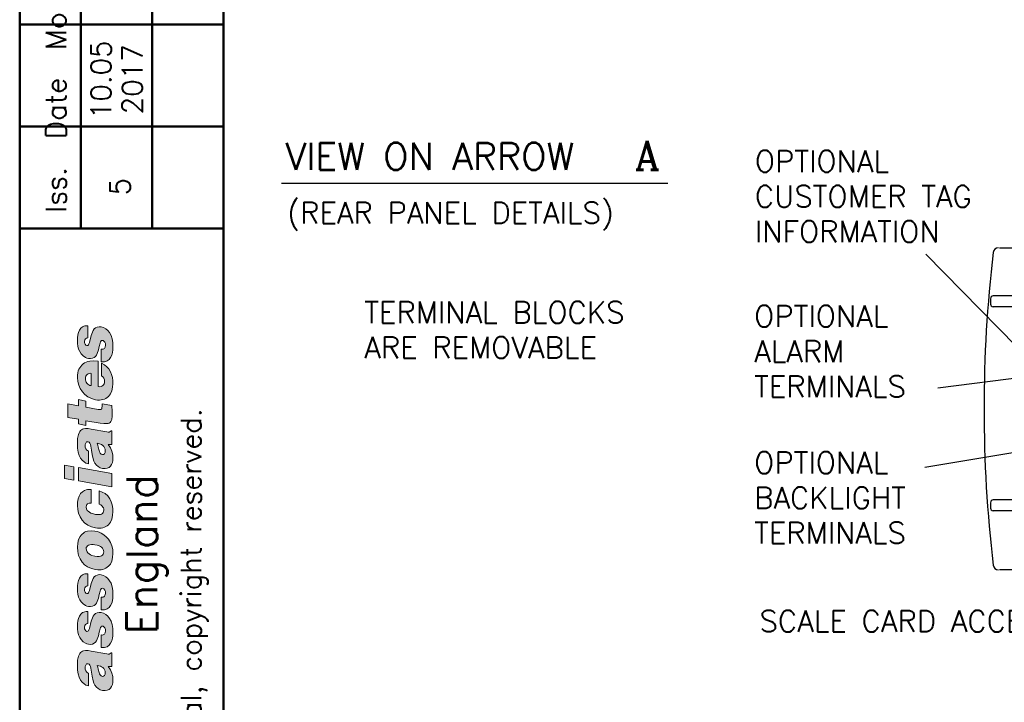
# Model space of a CAD drawing. Extents: x 0 to 196, y 0 to 279.
# Tile 2 of 4: x 6 to 98, y 135 to 199. Entities that reach past the tile are written whole.
import ezdxf
from ezdxf.enums import TextEntityAlignment as Align

# ---------------------------------------------------------------- set-up
doc = ezdxf.new("R2010")
doc.units = 0
doc.header["$LTSCALE"] = 2.5
doc.header["$MEASUREMENT"] = 0
doc.layers.add('FORMAT', color=7, linetype='Continuous')
doc.layers.add('TEXT', color=5, linetype='Continuous')
doc.styles.add('ROMANC', font='romanc', dxfattribs={"height": 3})
doc.styles.add('ROMANS', font='romans', dxfattribs={"height": 2.5})

# ---------------------------------------------------------------- blocks, each defined once
blk = doc.blocks.new('FORMAT-FIXED')
at = {"layer": 'FORMAT'}
h = blk.add_hatch(color=256, dxfattribs=at)
h.paths.add_polyline_path([(15.084, 156.599), (11.975, 157.148), (11.975, 155.898), (15.084, 155.35)])
h.paths.add_polyline_path([(11.548, 157.209), (10.664, 157.362), (10.664, 156.112), (11.548, 155.959)])
h.paths.add_polyline_path([(14.078, 170.255), (13.895, 170.255), (13.712, 170.225), (13.56, 170.164), (13.438, 170.072), (13.346, 169.92), (13.285, 169.767), (13.164, 169.432), (13.011, 168.792), (12.95, 168.67), (12.92, 168.579), (12.859, 168.518), (12.767, 168.518), (12.676, 168.548), (12.615, 168.64), (12.554, 168.762), (12.554, 168.884), (12.584, 169.036), (12.645, 169.127), (12.737, 169.188), (12.859, 169.219), (12.859, 170.347), (12.706, 170.347), (12.584, 170.347), (12.462, 170.316), (12.341, 170.255), (12.188, 170.133), (12.066, 169.95), (11.975, 169.707), (11.914, 169.493), (11.883, 169.219), (11.883, 168.975), (11.883, 168.701), (11.914, 168.457), (11.975, 168.182), (12.097, 167.939), (12.219, 167.725), (12.401, 167.542), (12.645, 167.39), (12.767, 167.329), (12.92, 167.298), (13.103, 167.298), (13.285, 167.329), (13.438, 167.39), (13.56, 167.481), (13.651, 167.603), (13.712, 167.756), (13.834, 168.091), (13.895, 168.426), (13.987, 168.731), (14.017, 168.853), (14.078, 168.944), (14.139, 168.975), (14.23, 168.975), (14.291, 168.975), (14.352, 168.914), (14.444, 168.823), (14.505, 168.701), (14.505, 168.548), (14.474, 168.365), (14.413, 168.243), (14.352, 168.213), (14.291, 168.182), (14.2, 168.182), (14.108, 168.182), (14.108, 166.994), (14.261, 166.994), (14.413, 166.994), (14.535, 167.024), (14.657, 167.085), (14.84, 167.207), (14.962, 167.39), (15.084, 167.603), (15.145, 167.847), (15.175, 168.121), (15.175, 168.365), (15.175, 168.792), (15.114, 169.127), (15.023, 169.432), (14.87, 169.707), (14.718, 169.92), (14.535, 170.072), (14.322, 170.194)])
h.paths.add_polyline_path([(15.084, 162.909), (14.2, 163.062), (14.2, 162.879), (14.169, 162.665), (14.169, 162.604), (14.108, 162.574), (14.078, 162.543), (13.987, 162.543), (13.804, 162.543), (12.676, 162.757), (12.676, 163.336), (11.975, 163.488), (11.975, 162.879), (10.999, 163.062), (10.999, 161.812), (11.975, 161.659), (11.975, 161.202), (12.676, 161.05), (12.676, 161.507), (13.987, 161.263), (14.352, 161.233), (14.627, 161.233), (14.749, 161.233), (14.84, 161.263), (14.931, 161.324), (14.992, 161.416), (15.023, 161.507), (15.084, 161.629), (15.114, 161.934), (15.114, 162.36)])
h.paths.add_polyline_path([(15.175, 158.002), (15.175, 158.337), (15.084, 158.672), (14.962, 158.977), (14.749, 159.282), (15.084, 159.282), (15.084, 160.562), (15.023, 160.562), (14.931, 160.501), (14.84, 160.44), (14.749, 160.44), (14.627, 160.471), (13.164, 160.714), (12.889, 160.775), (12.645, 160.775), (12.432, 160.745), (12.341, 160.714), (12.249, 160.654), (12.158, 160.593), (12.097, 160.501), (12.036, 160.379), (11.975, 160.227), (11.883, 159.861), (11.883, 159.373), (11.883, 158.947), (11.944, 158.581), (12.036, 158.276), (12.158, 158.002), (12.31, 157.819), (12.493, 157.666), (12.676, 157.544), (12.92, 157.483), (12.92, 158.672), (12.828, 158.733), (12.767, 158.764), (12.676, 158.886), (12.615, 159.038), (12.615, 159.16), (12.615, 159.282), (12.676, 159.404), (12.706, 159.465), (12.737, 159.526), (12.798, 159.526), (12.889, 159.526), (12.981, 159.495), (13.042, 159.404), (13.103, 159.282), (13.133, 159.129), (13.194, 158.764), (13.255, 158.367), (13.346, 157.941), (13.407, 157.727), (13.499, 157.544), (13.651, 157.362), (13.804, 157.24), (13.987, 157.118), (14.23, 157.057), (14.474, 157.057), (14.657, 157.087), (14.84, 157.148), (14.962, 157.27), (15.053, 157.422), (15.145, 157.605), (15.175, 157.788)])
h.paths.add_polyline_path([(14.23, 158.367), (14.078, 158.398), (13.987, 158.489), (13.926, 158.611), (13.895, 158.733), (13.804, 159.038), (13.773, 159.221), (13.712, 159.404), (14.017, 159.312), (14.139, 159.282), (14.261, 159.19), (14.352, 159.099), (14.413, 158.977), (14.474, 158.855), (14.474, 158.703), (14.474, 158.55), (14.413, 158.428), (14.322, 158.367)], flags=16)
h.paths.add_polyline_path([(13.56, 152.759), (13.285, 152.85), (13.133, 152.881), (13.011, 152.972), (12.889, 153.064), (12.798, 153.155), (12.737, 153.307), (12.706, 153.46), (12.737, 153.643), (12.767, 153.704), (12.828, 153.765), (12.981, 153.826), (13.164, 153.826), (13.164, 155.106), (12.981, 155.106), (12.828, 155.106), (12.706, 155.075), (12.554, 155.014), (12.341, 154.893), (12.158, 154.71), (12.036, 154.466), (11.944, 154.222), (11.883, 153.917), (11.883, 153.612), (11.914, 153.247), (11.975, 152.881), (12.127, 152.545), (12.31, 152.241), (12.554, 151.997), (12.859, 151.783), (13.194, 151.631), (13.56, 151.54), (13.743, 151.509), (13.926, 151.509), (14.108, 151.509), (14.261, 151.54), (14.413, 151.601), (14.535, 151.661), (14.657, 151.722), (14.779, 151.814), (14.962, 152.058), (15.084, 152.332), (15.145, 152.667), (15.175, 153.033), (15.175, 153.338), (15.114, 153.673), (15.023, 153.948), (14.901, 154.222), (14.718, 154.496), (14.474, 154.71), (14.2, 154.862), (13.895, 154.984), (13.895, 153.734), (14.047, 153.673), (14.2, 153.551), (14.261, 153.46), (14.322, 153.399), (14.352, 153.277), (14.352, 153.186), (14.322, 153.064), (14.291, 152.942), (14.23, 152.85), (14.139, 152.789), (14.017, 152.759), (13.895, 152.759), (13.743, 152.759)])
h.paths.add_polyline_path([(13.499, 151.204), (13.164, 151.235), (12.828, 151.204), (12.676, 151.174), (12.554, 151.113), (12.432, 151.021), (12.31, 150.93), (12.219, 150.838), (12.127, 150.717), (11.975, 150.442), (11.914, 150.107), (11.883, 149.711), (11.914, 149.314), (11.975, 148.949), (12.127, 148.644), (12.31, 148.339), (12.554, 148.095), (12.828, 147.882), (13.194, 147.729), (13.56, 147.638), (13.773, 147.607), (13.956, 147.607), (14.108, 147.607), (14.261, 147.638), (14.413, 147.699), (14.535, 147.76), (14.657, 147.851), (14.779, 147.943), (14.962, 148.156), (15.084, 148.43), (15.145, 148.766), (15.175, 149.132), (15.175, 149.497), (15.084, 149.863), (14.962, 150.168), (14.779, 150.473), (14.535, 150.717), (14.261, 150.93), (14.078, 151.021), (13.895, 151.113), (13.712, 151.174)])
h.paths.add_polyline_path([(13.499, 148.888), (13.224, 148.949), (13.103, 149.01), (12.981, 149.101), (12.859, 149.193), (12.798, 149.284), (12.737, 149.436), (12.706, 149.589), (12.706, 149.68), (12.767, 149.772), (12.828, 149.863), (12.92, 149.924), (13.042, 149.955), (13.194, 149.985), (13.346, 149.985), (13.499, 149.955), (13.712, 149.924), (13.895, 149.863), (14.017, 149.802), (14.139, 149.711), (14.23, 149.619), (14.291, 149.497), (14.322, 149.406), (14.352, 149.284), (14.322, 149.162), (14.291, 149.071), (14.23, 148.979), (14.139, 148.918), (14.017, 148.888), (13.895, 148.857), (13.712, 148.857)], flags=16)
h.paths.add_polyline_path([(14.413, 165.165), (14.413, 165.043), (14.383, 164.951), (14.322, 164.86), (14.261, 164.769), (14.169, 164.708), (14.078, 164.677), (13.956, 164.647), (13.804, 164.677), (13.804, 167.055), (13.407, 167.085), (13.042, 167.055), (12.859, 167.024), (12.706, 166.963), (12.554, 166.902), (12.401, 166.811), (12.28, 166.689), (12.188, 166.567), (12.097, 166.445), (12.005, 166.293), (11.944, 166.14), (11.914, 165.957), (11.883, 165.744), (11.883, 165.531), (11.914, 165.165), (12.005, 164.829), (12.127, 164.494), (12.341, 164.189), (12.584, 163.946), (12.859, 163.732), (13.194, 163.58), (13.56, 163.458), (13.743, 163.427), (13.926, 163.427), (14.108, 163.458), (14.261, 163.488), (14.413, 163.519), (14.535, 163.58), (14.657, 163.671), (14.779, 163.763), (14.962, 164.006), (15.084, 164.281), (15.145, 164.616), (15.175, 164.951), (15.175, 165.226), (15.145, 165.531), (15.053, 165.805), (14.962, 166.049), (14.81, 166.323), (14.627, 166.536), (14.413, 166.719), (14.139, 166.872), (14.139, 165.683), (14.261, 165.592), (14.352, 165.47), (14.413, 165.317)])
h.paths.add_polyline_path([(12.645, 165.439), (12.645, 165.561), (12.676, 165.652), (12.737, 165.744), (12.798, 165.805), (12.889, 165.866), (12.981, 165.896), (13.072, 165.927), (13.164, 165.896), (13.164, 164.769), (13.042, 164.799), (12.95, 164.86), (12.859, 164.921), (12.767, 165.012), (12.706, 165.104), (12.676, 165.195), (12.645, 165.317)], flags=16)
h.paths.add_polyline_path([(14.078, 147.15), (13.895, 147.181), (13.712, 147.12), (13.56, 147.059), (13.438, 146.967), (13.346, 146.815), (13.285, 146.663), (13.164, 146.327), (13.011, 145.687), (12.95, 145.565), (12.92, 145.474), (12.859, 145.413), (12.767, 145.413), (12.676, 145.443), (12.615, 145.535), (12.554, 145.657), (12.554, 145.809), (12.584, 145.931), (12.645, 146.022), (12.737, 146.083), (12.859, 146.114), (12.859, 147.242), (12.706, 147.242), (12.584, 147.242), (12.462, 147.211), (12.341, 147.15), (12.188, 147.028), (12.066, 146.845), (11.975, 146.632), (11.914, 146.388), (11.883, 146.114), (11.883, 145.87), (11.883, 145.596), (11.914, 145.352), (11.975, 145.078), (12.097, 144.834), (12.219, 144.62), (12.401, 144.437), (12.645, 144.285), (12.767, 144.224), (12.92, 144.194), (13.103, 144.194), (13.285, 144.224), (13.438, 144.285), (13.56, 144.376), (13.651, 144.498), (13.712, 144.651), (13.834, 144.986), (13.895, 145.321), (13.987, 145.626), (14.017, 145.748), (14.078, 145.84), (14.139, 145.87), (14.23, 145.901), (14.291, 145.87), (14.352, 145.84), (14.444, 145.718), (14.505, 145.596), (14.505, 145.443), (14.474, 145.291), (14.413, 145.169), (14.352, 145.108), (14.291, 145.078), (14.2, 145.078), (14.108, 145.078), (14.108, 143.889), (14.261, 143.889), (14.413, 143.889), (14.535, 143.919), (14.657, 143.98), (14.84, 144.102), (14.962, 144.285), (15.084, 144.498), (15.145, 144.742), (15.175, 145.017), (15.175, 145.26), (15.175, 145.687), (15.114, 146.022), (15.023, 146.358), (14.87, 146.602), (14.718, 146.815), (14.535, 146.967), (14.322, 147.089)])
h.paths.add_polyline_path([(14.078, 143.645), (13.895, 143.645), (13.712, 143.614), (13.56, 143.553), (13.438, 143.432), (13.346, 143.31), (13.285, 143.157), (13.164, 142.822), (13.011, 142.151), (12.95, 142.029), (12.92, 141.938), (12.859, 141.907), (12.767, 141.877), (12.676, 141.938), (12.615, 142.029), (12.554, 142.121), (12.554, 142.273), (12.584, 142.426), (12.645, 142.517), (12.737, 142.578), (12.859, 142.609), (12.859, 143.736), (12.706, 143.736), (12.584, 143.706), (12.462, 143.675), (12.341, 143.645), (12.188, 143.492), (12.066, 143.31), (11.975, 143.096), (11.914, 142.852), (11.883, 142.609), (11.883, 142.334), (11.883, 142.09), (11.914, 141.846), (11.975, 141.572), (12.097, 141.328), (12.219, 141.115), (12.401, 140.902), (12.645, 140.78), (12.767, 140.719), (12.92, 140.688), (13.103, 140.658), (13.285, 140.688), (13.438, 140.78), (13.56, 140.871), (13.651, 140.993), (13.712, 141.145), (13.834, 141.481), (13.895, 141.816), (13.987, 142.121), (14.017, 142.243), (14.078, 142.304), (14.139, 142.365), (14.23, 142.365), (14.291, 142.365), (14.352, 142.304), (14.444, 142.212), (14.505, 142.06), (14.505, 141.938), (14.474, 141.755), (14.413, 141.633), (14.352, 141.603), (14.291, 141.572), (14.2, 141.542), (14.108, 141.572), (14.108, 140.383), (14.261, 140.383), (14.413, 140.383), (14.535, 140.414), (14.657, 140.444), (14.84, 140.597), (14.962, 140.78), (15.084, 140.993), (15.145, 141.237), (15.175, 141.481), (15.175, 141.755), (15.175, 142.151), (15.114, 142.517), (15.023, 142.822), (14.87, 143.096), (14.718, 143.31), (14.535, 143.462), (14.322, 143.584)])
h.paths.add_polyline_path([(15.175, 137.335), (15.175, 137.671), (15.084, 138.006), (14.962, 138.311), (14.749, 138.615), (15.084, 138.615), (15.084, 139.896), (15.023, 139.896), (14.931, 139.835), (14.84, 139.774), (14.749, 139.774), (14.627, 139.804), (13.164, 140.048), (12.889, 140.109), (12.645, 140.109), (12.432, 140.079), (12.341, 140.048), (12.249, 139.987), (12.158, 139.926), (12.097, 139.835), (12.036, 139.713), (11.975, 139.56), (11.883, 139.195), (11.883, 138.707), (11.883, 138.28), (11.944, 137.914), (12.036, 137.61), (12.158, 137.335), (12.31, 137.152), (12.493, 137), (12.676, 136.878), (12.92, 136.817), (12.92, 138.006), (12.828, 138.036), (12.767, 138.097), (12.676, 138.219), (12.615, 138.372), (12.615, 138.494), (12.615, 138.615), (12.676, 138.737), (12.706, 138.798), (12.737, 138.859), (12.798, 138.859), (12.889, 138.859), (12.981, 138.829), (13.042, 138.737), (13.103, 138.615), (13.133, 138.463), (13.194, 138.097), (13.255, 137.701), (13.346, 137.274), (13.407, 137.061), (13.499, 136.878), (13.651, 136.695), (13.804, 136.573), (13.987, 136.451), (14.23, 136.39), (14.474, 136.39), (14.657, 136.421), (14.84, 136.482), (14.962, 136.604), (15.053, 136.756), (15.145, 136.939), (15.175, 137.122)])
h.paths.add_polyline_path([(14.23, 137.671), (14.078, 137.731), (13.987, 137.823), (13.926, 137.914), (13.895, 138.067), (13.804, 138.372), (13.773, 138.554), (13.712, 138.707), (14.017, 138.646), (14.139, 138.585), (14.261, 138.524), (14.352, 138.433), (14.413, 138.311), (14.474, 138.189), (14.474, 138.036), (14.474, 137.884), (14.413, 137.762), (14.322, 137.701)], flags=16)
at = {"layer": 'FORMAT', "color": 1, "lineweight": 50}
for p, q in [((6.5, 272.238), (6.5, 6.5)), ((12.2, 272.238), (12.2, 179.401)), ((18.85, 272.238), (18.85, 179.401)), ((25.5, 272.238), (25.5, 6.5)), ((6.5, 198.401), (25.5, 198.401)), ((6.5, 188.901), (25.5, 188.901)), ((6.5, 179.401), (25.5, 179.401))]:
    blk.add_line(p, q, dxfattribs=at)
at = {"layer": 'FORMAT', "color": 7, "lineweight": 0, "ltscale": 0.5, "flags": 128}
for points in [[(12.767, 168.518), (12.767, 168.518), (12.859, 168.518), (12.92, 168.579), (12.95, 168.67), (13.011, 168.792), (13.164, 169.432), (13.285, 169.767), (13.346, 169.92), (13.438, 170.072), (13.56, 170.164), (13.712, 170.225), (13.895, 170.255), (14.078, 170.255), (14.078, 170.255), (14.322, 170.194), (14.535, 170.072), (14.718, 169.92), (14.87, 169.707), (15.023, 169.432), (15.114, 169.127), (15.175, 168.792), (15.175, 168.365), (15.175, 168.365), (15.175, 168.121), (15.145, 167.847), (15.084, 167.603), (14.962, 167.39), (14.84, 167.207), (14.657, 167.085), (14.535, 167.024), (14.413, 166.994), (14.261, 166.994), (14.108, 166.994), (14.108, 168.182), (14.108, 168.182), (14.2, 168.182), (14.291, 168.182), (14.352, 168.213), (14.413, 168.243), (14.413, 168.243), (14.474, 168.365), (14.505, 168.548), (14.505, 168.548), (14.505, 168.701), (14.444, 168.823), (14.352, 168.914), (14.291, 168.975), (14.23, 168.975), (14.23, 168.975), (14.139, 168.975), (14.078, 168.944), (14.017, 168.853), (13.987, 168.731), (13.895, 168.426), (13.834, 168.091), (13.712, 167.756), (13.651, 167.603), (13.56, 167.481), (13.438, 167.39), (13.285, 167.329), (13.103, 167.298), (12.92, 167.298), (12.92, 167.298), (12.767, 167.329), (12.645, 167.39), (12.401, 167.542), (12.219, 167.725), (12.097, 167.939), (11.975, 168.182), (11.914, 168.457), (11.883, 168.701), (11.883, 168.975), (11.883, 169.219), (11.914, 169.493), (11.975, 169.707), (12.066, 169.95), (12.188, 170.133), (12.341, 170.255), (12.462, 170.316), (12.584, 170.347), (12.706, 170.347), (12.859, 170.347), (12.859, 169.219), (12.859, 169.219), (12.737, 169.188), (12.645, 169.127), (12.584, 169.036), (12.554, 168.884), (12.554, 168.762), (12.615, 168.64), (12.676, 168.548)], [(15.175, 164.951), (15.175, 164.951), (15.175, 165.226), (15.145, 165.531), (15.053, 165.805), (14.962, 166.049), (14.81, 166.323), (14.627, 166.536), (14.413, 166.719), (14.139, 166.872), (14.139, 165.683), (14.139, 165.683), (14.261, 165.592), (14.352, 165.47), (14.413, 165.317), (14.413, 165.165), (14.413, 165.165), (14.413, 165.043), (14.383, 164.951), (14.322, 164.86), (14.261, 164.769), (14.169, 164.708), (14.078, 164.677), (13.956, 164.647), (13.804, 164.677), (13.804, 167.055), (13.804, 167.055), (13.407, 167.085), (13.042, 167.055), (12.859, 167.024), (12.706, 166.963), (12.554, 166.902), (12.401, 166.811), (12.28, 166.689), (12.188, 166.567), (12.097, 166.445), (12.005, 166.293), (11.944, 166.14), (11.914, 165.957), (11.883, 165.744), (11.883, 165.531), (11.883, 165.531), (11.914, 165.165), (12.005, 164.829), (12.127, 164.494), (12.341, 164.189), (12.584, 163.946), (12.859, 163.732), (13.194, 163.58), (13.56, 163.458), (13.743, 163.427), (13.926, 163.427), (14.108, 163.458), (14.261, 163.488), (14.413, 163.519), (14.535, 163.58), (14.657, 163.671), (14.779, 163.763), (14.962, 164.006), (15.084, 164.281), (15.145, 164.616)], [(12.981, 165.896), (13.072, 165.927), (13.164, 165.896), (13.164, 164.769), (13.164, 164.769), (13.042, 164.799), (12.95, 164.86), (12.859, 164.921), (12.767, 165.012), (12.706, 165.104), (12.676, 165.195), (12.645, 165.317), (12.645, 165.439), (12.645, 165.439), (12.645, 165.561), (12.676, 165.652), (12.737, 165.744), (12.798, 165.805), (12.889, 165.866)], [(14.169, 162.665), (14.2, 162.879), (14.2, 163.062), (15.084, 162.909), (15.084, 162.909), (15.114, 162.36), (15.114, 161.934), (15.084, 161.629), (15.023, 161.507), (14.992, 161.416), (14.931, 161.324), (14.84, 161.263), (14.749, 161.233), (14.627, 161.233), (14.352, 161.233), (13.987, 161.263), (12.676, 161.507), (12.676, 161.05), (11.975, 161.202), (11.975, 161.659), (10.999, 161.812), (10.999, 163.062), (11.975, 162.879), (11.975, 163.488), (12.676, 163.336), (12.676, 162.757), (13.804, 162.543), (13.804, 162.543), (13.987, 162.543), (14.078, 162.543), (14.108, 162.574), (14.169, 162.604)], [(12.981, 159.495), (13.042, 159.404), (13.103, 159.282), (13.133, 159.129), (13.194, 158.764), (13.255, 158.367), (13.346, 157.941), (13.407, 157.727), (13.499, 157.544), (13.651, 157.362), (13.804, 157.24), (13.987, 157.118), (14.23, 157.057), (14.23, 157.057), (14.474, 157.057), (14.657, 157.087), (14.84, 157.148), (14.962, 157.27), (15.053, 157.422), (15.145, 157.605), (15.175, 157.788), (15.175, 158.002), (15.175, 158.002), (15.175, 158.337), (15.084, 158.672), (14.962, 158.977), (14.749, 159.282), (15.084, 159.282), (15.084, 160.562), (15.023, 160.562), (15.023, 160.562), (14.931, 160.501), (14.84, 160.44), (14.749, 160.44), (14.627, 160.471), (13.164, 160.714), (13.164, 160.714), (12.889, 160.775), (12.645, 160.775), (12.432, 160.745), (12.341, 160.714), (12.249, 160.654), (12.158, 160.593), (12.097, 160.501), (12.036, 160.379), (11.975, 160.227), (11.883, 159.861), (11.883, 159.373), (11.883, 159.373), (11.883, 158.947), (11.944, 158.581), (12.036, 158.276), (12.158, 158.002), (12.31, 157.819), (12.493, 157.666), (12.676, 157.544), (12.92, 157.483), (12.92, 158.672), (12.828, 158.733), (12.767, 158.764), (12.676, 158.886), (12.615, 159.038), (12.615, 159.16), (12.615, 159.282), (12.676, 159.404), (12.706, 159.465), (12.737, 159.526), (12.798, 159.526), (12.889, 159.526)], [(14.352, 159.099), (14.413, 158.977), (14.474, 158.855), (14.474, 158.703), (14.474, 158.703), (14.474, 158.703), (14.474, 158.703), (14.474, 158.55), (14.413, 158.428), (14.322, 158.367), (14.23, 158.367), (14.23, 158.367), (14.078, 158.398), (13.987, 158.489), (13.926, 158.611), (13.895, 158.733), (13.804, 159.038), (13.773, 159.221), (13.712, 159.404), (14.017, 159.312), (14.139, 159.282), (14.261, 159.19)], [(11.548, 157.209), (10.664, 157.362), (10.664, 156.112), (11.548, 155.959)], [(15.084, 156.599), (11.975, 157.148), (11.975, 155.898), (15.084, 155.35)], [(13.133, 152.881), (13.285, 152.85), (13.56, 152.759), (13.56, 152.759), (13.743, 152.759), (13.895, 152.759), (14.017, 152.759), (14.139, 152.789), (14.23, 152.85), (14.291, 152.942), (14.322, 153.064), (14.352, 153.186), (14.352, 153.186), (14.352, 153.277), (14.322, 153.399), (14.261, 153.46), (14.2, 153.551), (14.047, 153.673), (13.895, 153.734), (13.895, 154.984), (13.895, 154.984), (14.2, 154.862), (14.474, 154.71), (14.718, 154.496), (14.901, 154.222), (15.023, 153.948), (15.114, 153.673), (15.175, 153.338), (15.175, 153.033), (15.175, 153.033), (15.145, 152.667), (15.084, 152.332), (14.962, 152.058), (14.779, 151.814), (14.657, 151.722), (14.535, 151.661), (14.413, 151.601), (14.261, 151.54), (14.108, 151.509), (13.926, 151.509), (13.743, 151.509), (13.56, 151.54), (13.56, 151.54), (13.194, 151.631), (12.859, 151.783), (12.554, 151.997), (12.31, 152.241), (12.127, 152.545), (11.975, 152.881), (11.914, 153.247), (11.883, 153.612), (11.883, 153.612), (11.883, 153.917), (11.944, 154.222), (12.036, 154.466), (12.158, 154.71), (12.341, 154.893), (12.554, 155.014), (12.706, 155.075), (12.828, 155.106), (12.981, 155.106), (13.164, 155.106), (13.164, 153.826), (13.164, 153.826), (12.981, 153.826), (12.828, 153.765), (12.767, 153.704), (12.737, 153.643), (12.706, 153.46), (12.737, 153.307), (12.798, 153.155), (12.889, 153.064), (13.011, 152.972)], [(15.084, 148.43), (15.145, 148.766), (15.175, 149.132), (15.175, 149.132), (15.175, 149.497), (15.084, 149.863), (14.962, 150.168), (14.779, 150.473), (14.535, 150.717), (14.261, 150.93), (14.078, 151.021), (13.895, 151.113), (13.712, 151.174), (13.499, 151.204), (13.499, 151.204), (13.164, 151.235), (12.828, 151.204), (12.676, 151.174), (12.554, 151.113), (12.432, 151.021), (12.31, 150.93), (12.219, 150.838), (12.127, 150.717), (11.975, 150.442), (11.914, 150.107), (11.883, 149.711), (11.883, 149.711), (11.914, 149.314), (11.975, 148.949), (12.127, 148.644), (12.31, 148.339), (12.554, 148.095), (12.828, 147.882), (13.194, 147.729), (13.56, 147.638), (13.56, 147.638), (13.56, 147.638), (13.773, 147.607), (13.956, 147.607), (14.108, 147.607), (14.261, 147.638), (14.413, 147.699), (14.535, 147.76), (14.657, 147.851), (14.779, 147.943), (14.962, 148.156)], [(14.23, 149.619), (14.291, 149.497), (14.322, 149.406), (14.352, 149.284), (14.352, 149.284), (14.322, 149.162), (14.291, 149.071), (14.23, 148.979), (14.139, 148.918), (14.017, 148.888), (13.895, 148.857), (13.712, 148.857), (13.499, 148.888), (13.499, 148.888), (13.224, 148.949), (13.103, 149.01), (12.981, 149.101), (12.859, 149.193), (12.798, 149.284), (12.737, 149.436), (12.706, 149.589), (12.706, 149.589), (12.706, 149.589), (12.706, 149.68), (12.767, 149.772), (12.828, 149.863), (12.92, 149.924), (13.042, 149.955), (13.194, 149.985), (13.346, 149.985), (13.499, 149.955), (13.712, 149.924), (13.895, 149.863), (14.017, 149.802), (14.139, 149.711)], [(13.285, 146.663), (13.346, 146.815), (13.438, 146.967), (13.56, 147.059), (13.712, 147.12), (13.895, 147.181), (14.078, 147.15), (14.078, 147.15), (14.322, 147.089), (14.535, 146.967), (14.718, 146.815), (14.87, 146.602), (15.023, 146.358), (15.114, 146.022), (15.175, 145.687), (15.175, 145.26), (15.175, 145.26), (15.175, 145.017), (15.145, 144.742), (15.084, 144.498), (14.962, 144.285), (14.84, 144.102), (14.657, 143.98), (14.535, 143.919), (14.413, 143.889), (14.261, 143.889), (14.108, 143.889), (14.108, 145.078), (14.108, 145.078), (14.2, 145.078), (14.291, 145.078), (14.352, 145.108), (14.413, 145.169), (14.413, 145.169), (14.474, 145.291), (14.505, 145.443), (14.505, 145.443), (14.505, 145.596), (14.444, 145.718), (14.352, 145.84), (14.291, 145.87), (14.23, 145.901), (14.23, 145.901), (14.139, 145.87), (14.078, 145.84), (14.017, 145.748), (13.987, 145.626), (13.895, 145.321), (13.834, 144.986), (13.712, 144.651), (13.651, 144.498), (13.56, 144.376), (13.438, 144.285), (13.285, 144.224), (13.103, 144.194), (12.92, 144.194), (12.92, 144.194), (12.767, 144.224), (12.645, 144.285), (12.401, 144.437), (12.219, 144.62), (12.097, 144.834), (11.975, 145.078), (11.914, 145.352), (11.883, 145.596), (11.883, 145.87), (11.883, 145.87), (11.883, 146.114), (11.914, 146.388), (11.975, 146.632), (12.066, 146.845), (12.188, 147.028), (12.341, 147.15), (12.462, 147.211), (12.584, 147.242), (12.706, 147.242), (12.859, 147.242), (12.859, 146.114), (12.859, 146.114), (12.737, 146.083), (12.645, 146.022), (12.584, 145.931), (12.554, 145.809), (12.554, 145.657), (12.615, 145.535), (12.676, 145.443), (12.767, 145.413), (12.859, 145.413), (12.92, 145.474), (12.95, 145.565), (13.011, 145.687), (13.164, 146.327)], [(12.92, 141.938), (12.95, 142.029), (13.011, 142.151), (13.164, 142.822), (13.285, 143.157), (13.346, 143.31), (13.438, 143.432), (13.56, 143.553), (13.712, 143.614), (13.895, 143.645), (14.078, 143.645), (14.078, 143.645), (14.322, 143.584), (14.535, 143.462), (14.718, 143.31), (14.87, 143.096), (15.023, 142.822), (15.114, 142.517), (15.175, 142.151), (15.175, 141.755), (15.175, 141.755), (15.175, 141.481), (15.145, 141.237), (15.084, 140.993), (14.962, 140.78), (14.84, 140.597), (14.657, 140.444), (14.535, 140.414), (14.413, 140.383), (14.261, 140.383), (14.108, 140.383), (14.108, 141.572), (14.108, 141.572), (14.2, 141.542), (14.291, 141.572), (14.352, 141.603), (14.413, 141.633), (14.413, 141.633), (14.474, 141.755), (14.505, 141.938), (14.505, 141.938), (14.505, 142.06), (14.444, 142.212), (14.352, 142.304), (14.291, 142.365), (14.23, 142.365), (14.23, 142.365), (14.139, 142.365), (14.078, 142.304), (14.017, 142.243), (13.987, 142.121), (13.895, 141.816), (13.834, 141.481), (13.712, 141.145), (13.651, 140.993), (13.56, 140.871), (13.438, 140.78), (13.285, 140.688), (13.103, 140.658), (12.92, 140.688), (12.92, 140.688), (12.767, 140.719), (12.645, 140.78), (12.401, 140.902), (12.219, 141.115), (12.097, 141.328), (11.975, 141.572), (11.914, 141.846), (11.883, 142.09), (11.883, 142.334), (11.883, 142.334), (11.883, 142.609), (11.914, 142.852), (11.975, 143.096), (12.066, 143.31), (12.188, 143.492), (12.341, 143.645), (12.462, 143.675), (12.584, 143.706), (12.706, 143.736), (12.859, 143.736), (12.859, 142.609), (12.859, 142.609), (12.737, 142.578), (12.645, 142.517), (12.584, 142.426), (12.554, 142.273), (12.554, 142.121), (12.615, 142.029), (12.676, 141.938), (12.767, 141.877), (12.859, 141.907)], [(13.103, 138.615), (13.133, 138.463), (13.194, 138.097), (13.255, 137.701), (13.346, 137.274), (13.407, 137.061), (13.499, 136.878), (13.651, 136.695), (13.804, 136.573), (13.987, 136.451), (14.23, 136.39), (14.23, 136.39), (14.474, 136.39), (14.657, 136.421), (14.84, 136.482), (14.962, 136.604), (15.053, 136.756), (15.145, 136.939), (15.175, 137.122), (15.175, 137.335), (15.175, 137.335), (15.175, 137.671), (15.084, 138.006), (14.962, 138.311), (14.749, 138.615), (15.084, 138.615), (15.084, 139.896), (15.023, 139.896), (15.023, 139.896), (14.931, 139.835), (14.84, 139.774), (14.749, 139.774), (14.627, 139.804), (13.164, 140.048), (13.164, 140.048), (12.889, 140.109), (12.645, 140.109), (12.432, 140.079), (12.341, 140.048), (12.249, 139.987), (12.158, 139.926), (12.097, 139.835), (12.036, 139.713), (11.975, 139.56), (11.883, 139.195), (11.883, 138.707), (11.883, 138.707), (11.883, 138.28), (11.944, 137.914), (12.036, 137.61), (12.158, 137.335), (12.31, 137.152), (12.493, 137), (12.676, 136.878), (12.92, 136.817), (12.92, 138.006), (12.828, 138.036), (12.767, 138.097), (12.676, 138.219), (12.615, 138.372), (12.615, 138.494), (12.615, 138.615), (12.676, 138.737), (12.706, 138.798), (12.737, 138.859), (12.798, 138.859), (12.889, 138.859), (12.981, 138.829), (13.042, 138.737)], [(14.139, 138.585), (14.261, 138.524), (14.352, 138.433), (14.413, 138.311), (14.474, 138.189), (14.474, 138.036), (14.474, 138.036), (14.474, 138.036), (14.474, 138.036), (14.474, 137.884), (14.413, 137.762), (14.322, 137.701), (14.23, 137.671), (14.23, 137.671), (14.078, 137.731), (13.987, 137.823), (13.926, 137.914), (13.895, 138.067), (13.804, 138.372), (13.773, 138.554), (13.712, 138.707), (14.017, 138.646)]]:
    blk.add_lwpolyline(points, close=True, dxfattribs=at)
at = {"layer": 'FORMAT', "color": 7, "linetype": 'Continuous', "style": 'ROMANS'}
for s, height, p in [('Iss.  Date  Modification                   Ckd.  Appd.', 1.9, (10.825, 180.891)), ('company confidential, copyright reserved.', 1.9, (23.402, 108.749)), ('Hitchin     England', 2.85, (19.313, 116.917))]:
    blk.add_text(s, height=height, rotation=90, dxfattribs=at).set_placement(p)
blk = doc.blocks.new('BEZ-OL-105x60')
for p, q in [((127.204, 60.781), (176.836, 60.781)), ((176.836, 30.781), (127.204, 30.781))]:
    blk.add_line(p, q)
for centre, radius, start, end in [((127.117, 60.281), 0.5, 90, 173.31182), ((176.923, 60.281), 0.5, 6.68818, 90), ((250.77, 45.781), 125, 173.31182, 186.68818), ((53.27, 45.781), 125, 353.31182, 6.68818), ((127.117, 31.281), 0.5, 186.68818, 270), ((176.923, 31.281), 0.5, 270, 353.31182)]:
    blk.add_arc(centre, radius, start, end)
blk = doc.blocks.new('m3 wing - stud')
for p, q in [((117.52, 310.44), (112.84, 310.44)), ((124.83, 310.44), (129.5, 310.44)), ((112.34, 309.94), (112.34, 308.94)), ((117.52, 308.44), (112.84, 308.44)), ((124.83, 308.44), (129.5, 308.44)), ((130, 309.94), (130, 308.94))]:
    blk.add_line(p, q)
blk.add_circle((121.17, 309.44), 1.5)
for centre, radius, start, end in [((121.17, 309.44), 4, 14.4775, 165.5225), ((112.84, 309.94), 0.5, 90, 180), ((117.52, 310.94), 0.5, 270, 0), ((121.17, 309.44), 1, 120, 90), ((124.83, 310.94), 0.5, 180, 270), ((129.5, 309.94), 0.5, 0, 90), ((112.84, 308.94), 0.5, 180, 270), ((121.17, 309.44), 4, 194.4775, 345.5225), ((117.52, 307.94), 0.5, 0, 90), ((124.83, 307.94), 0.5, 90, 180), ((129.5, 308.94), 0.5, 270, 0)]:
    blk.add_arc(centre, radius, start, end)

msp = doc.modelspace()

# ---------------------------------------------------------------- linework, layer by layer
at = {"layer": 'TEXT'}
for p, q in [((30.899, 183.614), (66.891, 183.614)), ((99.388, 168.42), (90.931, 177.027)), ((112.189, 167.073), (92.075, 164.544)), ((102.047, 159.023), (90.854, 157.148))]:
    msp.add_line(p, q, dxfattribs=at)

# ---------------------------------------------------------------- block references
msp.add_blockref('BEZ-OL-105x60', (-29.401, 116.832))
at = {"xscale": 0.5, "yscale": 0.5, "zscale": 0.5}
for p in [(40.803, 17.901), (40.803, -1.099)]:
    msp.add_blockref('m3 wing - stud', p, dxfattribs=at)
at = {"layer": 'FORMAT'}
msp.add_blockref('FORMAT-FIXED', (0, 0), dxfattribs=at)

# ---------------------------------------------------------------- texts
at = {"color": 7, "linetype": 'Continuous', "style": 'ROMANS'}
for s, p in [('10.05', (15.021, 189.596)), ('2017', (17.937, 190.042)), ('5', (16.788, 182.496))]:
    msp.add_text(s, height=1.9, rotation=90, dxfattribs=at).set_placement(p)
at = {"layer": 'TEXT'}
for s, height, style, p in [('VIEW ON ARROW', 2.5, 'ROMANS', (31.268, 184.875)), ('A', 2.7, 'ROMANC', (63.823, 184.879)), ('(REAR PANEL DETAILS)', 2, 'ROMANS', (31.428, 179.875))]:
    msp.add_text(s, height=height, dxfattribs=dict(at, style=style)).set_placement(p)
at = {"layer": 'TEXT', "style": 'ROMANS'}
for s, p in [('OPTIONAL', (75.004, 185.669)), ('CUSTOMER TAG', (75.004, 182.397)), ('INFORMATION', (75.004, 179.126)), ('TERMINAL BLOCKS', (38.609, 171.601)), ('OPTIONAL', (74.941, 171.241)), ('ARE REMOVABLE', (38.609, 168.33)), ('ALARM', (74.941, 167.969)), ('TERMINALS', (74.941, 164.697)), ('OPTIONAL', (74.941, 157.598)), ('BACKLIGHT ', (74.941, 154.327)), ('TERMINALS', (74.941, 151.055)), ('SCALE CARD ACCESS', (75.438, 142.842))]:
    msp.add_text(s, height=2, dxfattribs=at).set_placement(p, align=Align.MIDDLE_LEFT)

doc.saveas('drawing.dxf')
